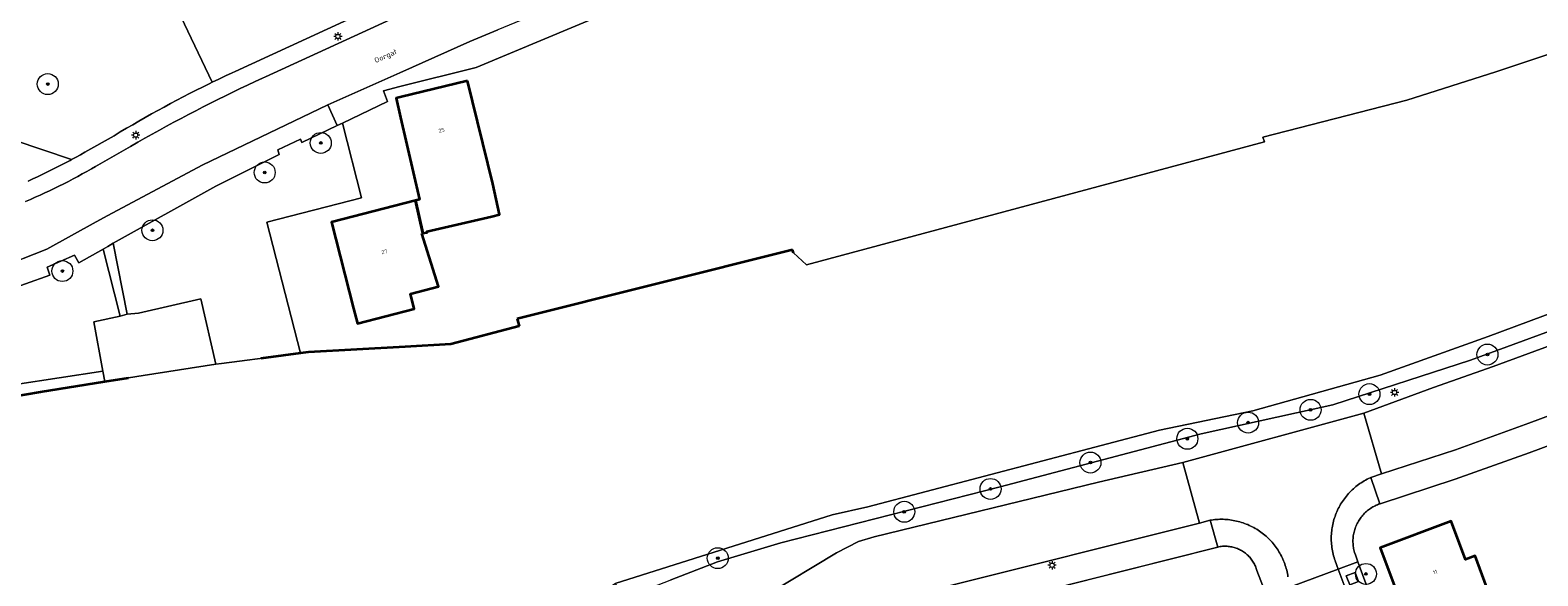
# Model space of a CAD drawing. Header units: metres. Extents: x 131489 to 134032, y 502353 to 503606.
# Tile 37 of 90: x 132708 to 132852, y 502932 to 502985. Entities that reach past the tile are written whole.
import ezdxf
from ezdxf.enums import TextEntityAlignment as Align

# ---------------------------------------------------------------- set-up
doc = ezdxf.new("R2010")
doc.units = ezdxf.units.M
for name, color, linetype, lineweight in [('ALG-laag uit', 4, 'Continuous', 18), ('B-WE-GK-BESCHOEIING-G', 130, 'GK-BESCHOEIING', 35), ('B-WE-GR-BEPLANTING_CULTUUR_BOSPLANTSOEN-GV', 90, 'Continuous', 18), ('B-WE-GR-BOOM-S', 92, 'Continuous', 25), ('B-WE-GR-GROENVOORZIENING-GV', 80, 'Continuous', 18), ('B-WE-KL-ET_LS_OV_LICHTMAST-S', 190, 'Continuous', 25), ('B-WE-OG-BEBOUWING-GV', 7, 'Continuous', 35), ('B-WE-OG-BEBOUWING-T18', 1, 'Continuous', 18), ('B-WE-OG-TERREIN_CULTUURSCHEIDING-GV', 7, 'Continuous', 18), ('B-WE-OG-TERREIN_ERF-GV', 7, 'Continuous', 18), ('B-WE-OG-TOPOGRAFIE-T18', 1, 'Continuous', 18), ('B-WE-OG-WATER_SLOOT-GV', 120, 'Continuous', 18), ('B-WE-VH-VERHARDING_BETONSTRAATSTEEN-GV', 252, 'Continuous', 18), ('B-WE-VH-VERHARDING_STRAATBAKSTEEN-GV', 252, 'Continuous', 18), ('B-WE-VH-VERHARDING_TEGEL-GV', 252, 'Continuous', 18)]:
    doc.layers.add(name, color=color, linetype=linetype, lineweight=lineweight)
doc.styles.add('NLCS-ISO-M200-T18', font='NLCS-ISO.ttf', dxfattribs={"height": 0.36})
doc.styles.add('NLCS-ISO-M200-T25', font='NLCS-ISO.ttf', dxfattribs={"height": 0.5})
doc.linetypes.add('GK-BESCHOEIING', pattern='A,30,-5,[1,NLCS.SHX,S=1,R=0,X=0,Y=0],-5', length=40)

# ---------------------------------------------------------------- blocks, each defined once
blk = doc.blocks.new('SKL-ET_OV_LICHTMAST-SO')
at = {"color": 0, "linetype": 'ByBlock', "lineweight": 18}
for points in [[(-1.25, 0), (-2, 0)], [(-1.41, 1.41), (-0.88, 0.88)], [(0, 2), (0, 1.25)], [(0.88, 0.88), (1.41, 1.41)], [(2, 0), (1.25, 0)], [(-1.41, -1.41), (-0.88, -0.88)], [(0, -1.25), (0, -2)], [(0.88, -0.88), (1.41, -1.41)]]:
    blk.add_lwpolyline(points, dxfattribs=at)
blk.add_circle((0, 0), 1, dxfattribs=at)
blk = doc.blocks.new('SGR-BOOM_01-SO')
at = {"linetype": 'ByBlock', "lineweight": 18}
h = blk.add_hatch(color=0, dxfattribs=at)
h.dxf.hatch_style = 1
edge = h.paths.add_edge_path()
edge.add_arc((0, 0), 0.25, 0, 360)
at = {"color": 0, "linetype": 'ByBlock', "lineweight": 18}
for radius in [2, 0.25]:
    blk.add_circle((0, 0), radius, dxfattribs=at)

msp = doc.modelspace()

# ---------------------------------------------------------------- linework, layer by layer
at = {"layer": 'ALG-laag uit', "flags": 128}
for points in [[(132778.547, 502930.655), (132785.196, 502934.663), (132787.294, 502935.735), (132788.781, 502936.186), (132810.162, 502941.425), (132818.219, 502943.301), (132835.454, 502947.994), (132842.098, 502950.453), (132847.787, 502952.435), (132893.85, 502969.389)], [(132896.983, 502961.202), (132851.231, 502944.204), (132844.163, 502941.68), (132837.028, 502939.353), (132836.995, 502939.342), (132836.879, 502939.301), (132836.765, 502939.256), (132836.652, 502939.208), (132836.541, 502939.156), (132836.432, 502939.1), (132836.324, 502939.041), (132836.219, 502938.978), (132836.115, 502938.912), (132836.014, 502938.842), (132835.915, 502938.77), (132835.818, 502938.694), (132835.724, 502938.615), (132835.633, 502938.533), (132835.544, 502938.448), (132835.459, 502938.36), (132835.376, 502938.269), (132835.296, 502938.176), (132835.219, 502938.08), (132835.145, 502937.982), (132835.075, 502937.882), (132835.008, 502937.779), (132834.944, 502937.674), (132834.884, 502937.567), (132834.827, 502937.458), (132834.774, 502937.347), (132834.724, 502937.235), (132834.678, 502937.121), (132834.636, 502937.006), (132834.598, 502936.889), (132834.563, 502936.771), (132834.533, 502936.652), (132834.506, 502936.533), (132834.483, 502936.412), (132834.464, 502936.291), (132834.449, 502936.169), (132834.438, 502936.047), (132834.431, 502935.924), (132834.428, 502935.801), (132834.429, 502935.679), (132834.434, 502935.556), (132834.443, 502935.433), (132834.456, 502935.311), (132834.473, 502935.19), (132834.494, 502935.069), (132834.518, 502934.948), (132834.547, 502934.829), (132834.58, 502934.711), (132834.616, 502934.593), (132834.627, 502934.561), (132834.905, 502933.809), (132838.308, 502924.591)], [(132861.308, 502958.806), (132845.628, 502953.037), (132832.5, 502948.791), (132819.946, 502946.024), (132800.804, 502940.975), (132779.888, 502935.62), (132773.856, 502933.801), (132769.32, 502932.05)], [(132828.575, 502931.472), (132833.029, 502933.117), (132832.741, 502933.891), (132832.728, 502933.927), (132832.677, 502934.078), (132832.629, 502934.23), (132832.585, 502934.383), (132832.545, 502934.537), (132832.509, 502934.692), (132832.477, 502934.849), (132832.449, 502935.005), (132832.425, 502935.163), (132832.404, 502935.321), (132832.388, 502935.48), (132832.376, 502935.639), (132832.367, 502935.798), (132832.363, 502935.957), (132832.362, 502936.116), (132832.366, 502936.276), (132832.374, 502936.435), (132832.385, 502936.594), (132832.401, 502936.753), (132832.42, 502936.911), (132832.444, 502937.068), (132832.471, 502937.225), (132832.503, 502937.382), (132832.538, 502937.537), (132832.577, 502937.692), (132832.62, 502937.845), (132832.667, 502937.997), (132832.718, 502938.149), (132832.773, 502938.298), (132832.831, 502938.447), (132832.893, 502938.594), (132832.958, 502938.739), (132833.028, 502938.882), (132833.1, 502939.024), (132833.177, 502939.164), (132833.257, 502939.302), (132833.34, 502939.438), (132833.426, 502939.572), (132833.516, 502939.703), (132833.61, 502939.833), (132833.706, 502939.96), (132833.806, 502940.084), (132833.909, 502940.206), (132834.014, 502940.325), (132834.123, 502940.442), (132834.235, 502940.556), (132834.349, 502940.666), (132834.466, 502940.775), (132834.586, 502940.88), (132834.708, 502940.982), (132834.833, 502941.081), (132834.961, 502941.176), (132835.091, 502941.269), (132835.223, 502941.358), (132835.357, 502941.444), (132835.493, 502941.527), (132835.632, 502941.606), (132835.772, 502941.681), (132835.914, 502941.754), (132836.058, 502941.822), (132836.147, 502941.852), (132837.145, 502942.189), (132835.454, 502947.994), (132818.219, 502943.301), (132819.784, 502937.487), (132820.81, 502937.776), (132820.945, 502937.798), (132821.104, 502937.819), (132821.263, 502937.837), (132821.423, 502937.85), (132821.583, 502937.86), (132821.743, 502937.866), (132821.903, 502937.867), (132822.063, 502937.865), (132822.223, 502937.858), (132822.383, 502937.848), (132822.543, 502937.834), (132822.702, 502937.815), (132822.86, 502937.793), (132823.018, 502937.767), (132823.176, 502937.737), (132823.332, 502937.703), (132823.488, 502937.665), (132823.642, 502937.623), (132823.796, 502937.577), (132823.948, 502937.527), (132824.099, 502937.474), (132824.249, 502937.417), (132824.397, 502937.356), (132824.544, 502937.292), (132824.689, 502937.224), (132824.832, 502937.152), (132824.973, 502937.077), (132825.113, 502936.998), (132825.25, 502936.916), (132825.386, 502936.83), (132825.519, 502936.741), (132825.65, 502936.649), (132825.778, 502936.553), (132825.905, 502936.454), (132826.028, 502936.353), (132826.149, 502936.248), (132826.268, 502936.14), (132826.383, 502936.029), (132826.496, 502935.915), (132826.606, 502935.799), (132826.713, 502935.68), (132826.817, 502935.558), (132826.918, 502935.433), (132827.016, 502935.307), (132827.111, 502935.177), (132827.202, 502935.046), (132827.29, 502934.912), (132827.375, 502934.776), (132827.456, 502934.638), (132827.534, 502934.498), (132827.608, 502934.356), (132827.679, 502934.212), (132827.746, 502934.067), (132827.81, 502933.92), (132827.87, 502933.771), (132827.926, 502933.621), (132827.978, 502933.47), (132828.026, 502933.317), (132828.071, 502933.163), (132828.112, 502933.008), (132828.149, 502932.852), (132828.182, 502932.696), (132828.211, 502932.538), (132828.236, 502932.38)], [(132795.184, 502931.317), (132819.784, 502937.487), (132818.219, 502943.301), (132810.162, 502941.425), (132788.781, 502936.186), (132787.294, 502935.735), (132785.196, 502934.663), (132778.547, 502930.655)], [(132796.665, 502928.94), (132821.537, 502935.222), (132820.81, 502937.776), (132819.784, 502937.487), (132795.184, 502931.317)], [(132828.236, 502932.38), (132828.211, 502932.538), (132828.182, 502932.696), (132828.149, 502932.852), (132828.112, 502933.008), (132828.071, 502933.163), (132828.026, 502933.317), (132827.978, 502933.47), (132827.926, 502933.621), (132827.87, 502933.771), (132827.81, 502933.92), (132827.746, 502934.067), (132827.679, 502934.212), (132827.608, 502934.356), (132827.534, 502934.498), (132827.456, 502934.638), (132827.375, 502934.776), (132827.29, 502934.912), (132827.202, 502935.046), (132827.111, 502935.177), (132827.016, 502935.307), (132826.918, 502935.433), (132826.817, 502935.558), (132826.713, 502935.68), (132826.606, 502935.799), (132826.496, 502935.915), (132826.383, 502936.029), (132826.268, 502936.14), (132826.149, 502936.248), (132826.028, 502936.353), (132825.905, 502936.454), (132825.778, 502936.553), (132825.65, 502936.649), (132825.519, 502936.741), (132825.386, 502936.83), (132825.25, 502936.916), (132825.113, 502936.998), (132824.973, 502937.077), (132824.832, 502937.152), (132824.689, 502937.224), (132824.544, 502937.292), (132824.397, 502937.356), (132824.249, 502937.417), (132824.099, 502937.474), (132823.948, 502937.527), (132823.796, 502937.577), (132823.642, 502937.623), (132823.488, 502937.665), (132823.332, 502937.703), (132823.176, 502937.737), (132823.018, 502937.767), (132822.86, 502937.793), (132822.702, 502937.815), (132822.543, 502937.834), (132822.383, 502937.848), (132822.223, 502937.858), (132822.063, 502937.865), (132821.903, 502937.867), (132821.743, 502937.866), (132821.583, 502937.86), (132821.423, 502937.85), (132821.263, 502937.837), (132821.104, 502937.819), (132820.945, 502937.798), (132820.81, 502937.776), (132821.537, 502935.222), (132821.647, 502935.245), (132821.758, 502935.264), (132821.869, 502935.279), (132821.981, 502935.29), (132822.093, 502935.297), (132822.205, 502935.3), (132822.317, 502935.3), (132822.429, 502935.295), (132822.541, 502935.286), (132822.653, 502935.273), (132822.764, 502935.256), (132822.874, 502935.235), (132822.984, 502935.211), (132823.092, 502935.182), (132823.2, 502935.15), (132823.306, 502935.114), (132823.411, 502935.074), (132823.514, 502935.03), (132823.616, 502934.983), (132823.716, 502934.932), (132823.814, 502934.877), (132823.91, 502934.819), (132824.004, 502934.758), (132824.096, 502934.693), (132824.186, 502934.625), (132824.273, 502934.554), (132824.357, 502934.48), (132824.439, 502934.403), (132824.518, 502934.324), (132824.594, 502934.241), (132824.667, 502934.156), (132824.736, 502934.068), (132824.803, 502933.978), (132824.867, 502933.885), (132824.927, 502933.79), (132824.984, 502933.693), (132825.037, 502933.594), (132825.087, 502933.494), (132825.133, 502933.391), (132825.175, 502933.287), (132825.214, 502933.182), (132825.249, 502933.075), (132825.273, 502932.992), (132826.178, 502930.587)], [(132826.178, 502930.587), (132825.273, 502932.992), (132825.249, 502933.075), (132825.214, 502933.182), (132825.175, 502933.287), (132825.133, 502933.391), (132825.087, 502933.494), (132825.037, 502933.594), (132824.984, 502933.693), (132824.927, 502933.79), (132824.867, 502933.885), (132824.803, 502933.978), (132824.736, 502934.068), (132824.667, 502934.156), (132824.594, 502934.241), (132824.518, 502934.324), (132824.439, 502934.403), (132824.357, 502934.48), (132824.273, 502934.554), (132824.186, 502934.625), (132824.096, 502934.693), (132824.004, 502934.758), (132823.91, 502934.819), (132823.814, 502934.877), (132823.716, 502934.932), (132823.616, 502934.983), (132823.514, 502935.03), (132823.411, 502935.074), (132823.306, 502935.114), (132823.2, 502935.15), (132823.092, 502935.182), (132822.984, 502935.211), (132822.874, 502935.235), (132822.764, 502935.256), (132822.653, 502935.273), (132822.541, 502935.286), (132822.429, 502935.295), (132822.317, 502935.3), (132822.205, 502935.3), (132822.093, 502935.297), (132821.981, 502935.29), (132821.869, 502935.279), (132821.758, 502935.264), (132821.647, 502935.245), (132821.537, 502935.222), (132796.688, 502928.946)], [(132838.308, 502924.591), (132834.905, 502933.809), (132833.029, 502933.117)], [(132836.535, 502923.704), (132833.029, 502933.117), (132828.575, 502931.472)], [(132833.029, 502933.117), (132836.535, 502923.704)]]:
    msp.add_lwpolyline(points, dxfattribs=at)
for points in [[(132893.85, 502969.389), (132847.787, 502952.435), (132842.098, 502950.453), (132835.454, 502947.994), (132837.145, 502942.189), (132844.215, 502944.482), (132851.191, 502947.049), (132895.975, 502963.684)], [(132836.995, 502939.342), (132837.028, 502939.353), (132844.163, 502941.68), (132851.231, 502944.204), (132896.983, 502961.202), (132895.975, 502963.684), (132851.191, 502947.049), (132844.215, 502944.482), (132837.145, 502942.189), (132836.147, 502941.852)], [(132833.029, 502933.117), (132834.905, 502933.809), (132834.627, 502934.561), (132834.616, 502934.593), (132834.58, 502934.711), (132834.547, 502934.829), (132834.518, 502934.948), (132834.494, 502935.069), (132834.473, 502935.19), (132834.456, 502935.311), (132834.443, 502935.433), (132834.434, 502935.556), (132834.429, 502935.679), (132834.428, 502935.801), (132834.431, 502935.924), (132834.438, 502936.047), (132834.449, 502936.169), (132834.464, 502936.291), (132834.483, 502936.412), (132834.506, 502936.533), (132834.533, 502936.652), (132834.563, 502936.771), (132834.598, 502936.889), (132834.636, 502937.006), (132834.678, 502937.121), (132834.724, 502937.235), (132834.774, 502937.347), (132834.827, 502937.458), (132834.884, 502937.567), (132834.944, 502937.674), (132835.008, 502937.779), (132835.075, 502937.882), (132835.145, 502937.982), (132835.219, 502938.08), (132835.296, 502938.176), (132835.376, 502938.269), (132835.459, 502938.36), (132835.544, 502938.448), (132835.633, 502938.533), (132835.724, 502938.615), (132835.818, 502938.694), (132835.915, 502938.77), (132836.014, 502938.842), (132836.115, 502938.912), (132836.219, 502938.978), (132836.324, 502939.041), (132836.432, 502939.1), (132836.541, 502939.156), (132836.652, 502939.208), (132836.765, 502939.256), (132836.879, 502939.301), (132836.995, 502939.342), (132836.147, 502941.852), (132836.058, 502941.822), (132835.914, 502941.754), (132835.772, 502941.681), (132835.632, 502941.606), (132835.493, 502941.527), (132835.357, 502941.444), (132835.223, 502941.358), (132835.091, 502941.269), (132834.961, 502941.176), (132834.833, 502941.081), (132834.708, 502940.982), (132834.586, 502940.88), (132834.466, 502940.775), (132834.349, 502940.666), (132834.235, 502940.556), (132834.123, 502940.442), (132834.014, 502940.325), (132833.909, 502940.206), (132833.806, 502940.084), (132833.706, 502939.96), (132833.61, 502939.833), (132833.516, 502939.703), (132833.426, 502939.572), (132833.34, 502939.438), (132833.257, 502939.302), (132833.177, 502939.164), (132833.1, 502939.024), (132833.028, 502938.882), (132832.958, 502938.739), (132832.893, 502938.594), (132832.831, 502938.447), (132832.773, 502938.298), (132832.718, 502938.149), (132832.667, 502937.997), (132832.62, 502937.845), (132832.577, 502937.692), (132832.538, 502937.537), (132832.503, 502937.382), (132832.471, 502937.225), (132832.444, 502937.068), (132832.42, 502936.911), (132832.401, 502936.753), (132832.385, 502936.594), (132832.374, 502936.435), (132832.366, 502936.276), (132832.362, 502936.116), (132832.363, 502935.957), (132832.367, 502935.798), (132832.376, 502935.639), (132832.388, 502935.48), (132832.404, 502935.321), (132832.425, 502935.163), (132832.449, 502935.005), (132832.477, 502934.849), (132832.509, 502934.692), (132832.545, 502934.537), (132832.585, 502934.383), (132832.629, 502934.23), (132832.677, 502934.078), (132832.728, 502933.927), (132832.741, 502933.891)]]:
    msp.add_lwpolyline(points, close=True, dxfattribs=at)
at = {"layer": 'B-WE-GK-BESCHOEIING-G', "flags": 128}
for points in [[(132781.01, 502963.569), (132754.744, 502957.002)], [(132781.086, 502963.29), (132781.01, 502963.569)], [(132754.938, 502956.282), (132748.417, 502954.557)], [(132754.744, 502957.002), (132754.938, 502956.282)], [(132732.454, 502953.495), (132730.316, 502953.219)], [(132734.101, 502953.707), (132732.454, 502953.495)], [(132734.848, 502953.803), (132734.101, 502953.707)], [(132744.078, 502954.316), (132734.848, 502953.803)], [(132748.417, 502954.557), (132744.078, 502954.316)], [(132709.302, 502950.029), (132715.43, 502951.013)], [(132715.43, 502951.013), (132717.708, 502951.365)], [(132704.805, 502949.278), (132709.302, 502950.029)]]:
    msp.add_lwpolyline(points, dxfattribs=at)
at = {"layer": 'B-WE-GR-BEPLANTING_CULTUUR_BOSPLANTSOEN-GV', "flags": 128}
msp.add_lwpolyline([(132706.804, 502974.035), (132712.266, 502972.169), (132712.692, 502972.4), (132713.116, 502972.635), (132713.534, 502972.871), (132716.321, 502974.455), (132716.91, 502974.809), (132717.502, 502975.159), (132718.095, 502975.506), (132718.691, 502975.85), (132719.289, 502976.19), (132719.888, 502976.526), (132720.49, 502976.859), (132721.093, 502977.189), (132721.698, 502977.515), (132722.305, 502977.837), (132722.914, 502978.156), (132723.525, 502978.472), (132724.138, 502978.784), (132724.752, 502979.092), (132725.369, 502979.397), (132725.678, 502979.548), (132705.761, 503021.304)], dxfattribs=at)
at = {"layer": 'B-WE-GR-GROENVOORZIENING-GV', "flags": 128}
msp.add_lwpolyline([(132834.118, 502931.619), (132834.956, 502931.923), (132834.637, 502932.787), (132833.783, 502932.478)], close=True, dxfattribs=at)
at = {"layer": 'B-WE-OG-BEBOUWING-GV', "flags": 128}
for points in [[(132750.023, 502979.697), (132743.597, 502978.13), (132743.211, 502978.036), (132743.636, 502976.194), (132745.444, 502968.362), (132745.057, 502968.263), (132745.762, 502965.144), (132746.157, 502965.238), (132746.137, 502965.327), (132752.323, 502966.736), (132753.068, 502966.951), (132752.415, 502969.864)], [(132745.658, 502965.119), (132745.762, 502965.144), (132745.057, 502968.263), (132737.032, 502966.207), (132739.154, 502957.978), (132739.527, 502956.533), (132744.932, 502957.927), (132744.572, 502959.383), (132747.249, 502960.078)], [(132840.965, 502924.608), (132847.713, 502927.123), (132846.707, 502929.821), (132847.643, 502930.17), (132846.079, 502934.368), (132845.143, 502934.019), (132843.781, 502937.674), (132837.033, 502935.159)]]:
    msp.add_lwpolyline(points, close=True, dxfattribs=at)
at = {"layer": 'B-WE-OG-TERREIN_CULTUURSCHEIDING-GV', "flags": 128}
for points in [[(132737.598, 502975.424), (132734.226, 502973.812), (132734.086, 502974.131), (132731.916, 502973.107), (132732.055, 502972.666), (132726.031, 502969.638), (132716.245, 502964.201), (132717.568, 502957.434), (132718.661, 502957.543), (132724.604, 502958.897), (132726.034, 502952.654), (132726.563, 502952.736), (132732.454, 502953.495), (132734.101, 502953.707), (132730.879, 502966.204), (132739.914, 502968.519), (132738.085, 502975.657)], [(132706.8, 502951.461), (132706.914, 502950.717), (132715.249, 502951.995), (132714.378, 502956.713), (132716.906, 502957.251), (132715.264, 502963.644), (132712.957, 502962.325), (132712.555, 502963.07), (132709.954, 502961.91), (132710.195, 502961.163), (132705.566, 502959.511), (132706.777, 502951.612)]]:
    msp.add_lwpolyline(points, close=True, dxfattribs=at)
at = {"layer": 'B-WE-OG-TERREIN_ERF-GV', "flags": 128}
for points in [[(132705.761, 503021.304), (132725.678, 502979.548), (132726.314, 502979.855), (132726.952, 502980.158), (132727.591, 502980.458), (132727.856, 502980.581), (132743.403, 502987.762)], [(132773.001, 502990.256), (132750.852, 502980.967), (132743.577, 502979.144), (132741.996, 502978.748), (132742.389, 502977.715), (132738.085, 502975.657), (132739.914, 502968.519), (132730.879, 502966.204), (132734.101, 502953.707), (132734.848, 502953.803), (132744.078, 502954.316), (132748.417, 502954.557), (132754.938, 502956.282), (132754.744, 502957.002), (132781.01, 502963.569), (132781.086, 502963.29), (132782.337, 502962.133), (132825.981, 502973.857), (132825.825, 502974.303), (132839.562, 502977.837), (132848.039, 502980.538), (132873.199, 502988.932)], [(132708.114, 502970.131), (132708.567, 502970.335), (132709.018, 502970.542), (132709.468, 502970.754), (132709.916, 502970.968), (132710.363, 502971.187), (132710.807, 502971.409), (132711.25, 502971.634), (132711.691, 502971.863), (132712.13, 502972.096), (132712.266, 502972.169), (132706.804, 502974.035)]]:
    msp.add_lwpolyline(points, dxfattribs=at)
for points in [[(132753.068, 502966.951), (132752.323, 502966.736), (132746.137, 502965.327), (132746.157, 502965.238), (132745.762, 502965.144), (132745.658, 502965.119), (132747.249, 502960.078), (132744.572, 502959.383), (132744.932, 502957.927), (132739.527, 502956.533), (132739.154, 502957.978), (132737.032, 502966.207), (132745.057, 502968.263), (132745.444, 502968.362), (132743.636, 502976.194), (132743.211, 502978.036), (132743.597, 502978.13), (132750.023, 502979.697), (132752.415, 502969.864)], [(132715.249, 502951.995), (132715.43, 502951.013), (132717.708, 502951.365), (132719.092, 502951.579), (132726.034, 502952.654), (132724.604, 502958.897), (132718.661, 502957.543), (132717.568, 502957.434), (132716.906, 502957.251), (132714.378, 502956.713)], [(132840.965, 502924.608), (132837.033, 502935.159), (132843.781, 502937.674), (132845.143, 502934.019), (132846.079, 502934.368), (132847.643, 502930.17), (132846.707, 502929.821), (132847.713, 502927.123)]]:
    msp.add_lwpolyline(points, close=True, dxfattribs=at)
at = {"layer": 'B-WE-OG-WATER_SLOOT-GV', "flags": 128}
for points in [[(132704.36, 502859.306), (132726.75, 502873.913), (132745.046, 502906.313), (132755.878, 502925.495), (132758.081, 502927.68), (132760.326, 502929.404), (132764.102, 502931.731), (132784.785, 502938.308), (132788.183, 502939.046), (132815.979, 502946.369), (132824.89, 502948.221), (132837.013, 502951.615), (132847.312, 502955.297), (132859.119, 502959.696), (132869.954, 502964.13), (132884.129, 502969.111), (132915.164, 502981.122), (132941.749, 502991.079), (132966.421, 503000), (132987.727, 503007.704), (133000, 503011.977), (133037.836, 503025.15)], [(132941.749, 502991.079), (132915.164, 502981.122), (132884.129, 502969.111), (132869.954, 502964.13), (132859.119, 502959.696), (132847.312, 502955.297), (132837.013, 502951.615), (132824.89, 502948.221), (132815.979, 502946.369), (132788.183, 502939.046), (132784.785, 502938.308), (132764.102, 502931.731), (132764.929, 502930.355), (132769.32, 502932.05), (132773.856, 502933.801), (132779.888, 502935.62), (132800.804, 502940.975), (132819.946, 502946.024), (132832.5, 502948.791), (132845.628, 502953.037), (132861.308, 502958.806), (132879.419, 502965.255), (132936.277, 502986.603)], [(132873.199, 502988.932), (132848.039, 502980.538), (132839.562, 502977.837), (132825.825, 502974.303), (132825.981, 502973.857), (132782.337, 502962.133), (132781.086, 502963.29), (132781.01, 502963.569), (132754.744, 502957.002), (132754.938, 502956.282), (132748.417, 502954.557), (132744.078, 502954.316), (132734.848, 502953.803), (132734.101, 502953.707), (132732.454, 502953.495), (132726.563, 502952.736), (132726.034, 502952.654), (132719.092, 502951.579), (132717.708, 502951.365), (132715.43, 502951.013), (132709.302, 502950.029), (132701.874, 502948.788)]]:
    msp.add_lwpolyline(points, dxfattribs=at)
at = {"layer": 'B-WE-VH-VERHARDING_BETONSTRAATSTEEN-GV', "flags": 128}
for points in [[(132736.71, 502977.409), (132737.598, 502975.424), (132738.085, 502975.657), (132742.389, 502977.715), (132741.996, 502978.748), (132743.577, 502979.144), (132750.852, 502980.967), (132773.001, 502990.256), (132777.125, 502991.775), (132800.397, 503000), (132814.674, 503005.045), (132813.64, 503008.036), (132791.184, 503000), (132776.039, 502994.134), (132752.918, 502984.553), (132750.235, 502983.441), (132743.55, 502980.46)], [(132834.118, 502931.619), (132833.783, 502932.478), (132834.637, 502932.787), (132834.956, 502931.923)]]:
    msp.add_lwpolyline(points, close=True, dxfattribs=at)
at = {"layer": 'B-WE-VH-VERHARDING_STRAATBAKSTEEN-GV', "flags": 128}
for points in [[(132743.403, 502987.762), (132727.856, 502980.581), (132727.591, 502980.458), (132726.952, 502980.158), (132726.314, 502979.855), (132725.678, 502979.548), (132725.369, 502979.397), (132724.752, 502979.092), (132724.138, 502978.784), (132723.525, 502978.472), (132722.914, 502978.156), (132722.305, 502977.837), (132721.698, 502977.515), (132721.093, 502977.189), (132720.49, 502976.859), (132719.888, 502976.526), (132719.289, 502976.19), (132718.691, 502975.85), (132718.095, 502975.506), (132717.502, 502975.159), (132716.91, 502974.809), (132716.321, 502974.455), (132713.534, 502972.871), (132713.116, 502972.635), (132712.692, 502972.4), (132712.266, 502972.169), (132712.13, 502972.096), (132711.691, 502971.863), (132711.25, 502971.634), (132710.807, 502971.409), (132710.363, 502971.187), (132709.916, 502970.968), (132709.468, 502970.754), (132709.018, 502970.542), (132708.567, 502970.335), (132708.114, 502970.131)], [(132707.882, 502968.179), (132708.342, 502968.377), (132708.8, 502968.58), (132709.257, 502968.786), (132709.712, 502968.995), (132710.166, 502969.209), (132710.617, 502969.426), (132711.067, 502969.646), (132711.515, 502969.87), (132711.962, 502970.098), (132712.406, 502970.329), (132712.849, 502970.564), (132713.29, 502970.802), (132713.729, 502971.044), (132714.166, 502971.289), (132714.552, 502971.51), (132717.215, 502973.044), (132717.896, 502973.439), (132718.579, 502973.831), (132719.264, 502974.22), (132719.951, 502974.605), (132720.64, 502974.987), (132721.331, 502975.365), (132722.024, 502975.739), (132722.719, 502976.11), (132723.415, 502976.478), (132724.114, 502976.842), (132724.814, 502977.202), (132725.516, 502977.559), (132726.22, 502977.912), (132726.926, 502978.262), (132727.633, 502978.608), (132728.342, 502978.95), (132729.053, 502979.289), (132729.766, 502979.624), (132730.48, 502979.956), (132730.739, 502980.075), (132743.44, 502985.9)], [(132743.44, 502985.9), (132730.739, 502980.075), (132730.48, 502979.956), (132729.766, 502979.624), (132729.053, 502979.289), (132728.342, 502978.95), (132727.633, 502978.608), (132726.926, 502978.262), (132726.22, 502977.912), (132725.516, 502977.559), (132724.814, 502977.202), (132724.114, 502976.842), (132723.415, 502976.478), (132722.719, 502976.11), (132722.024, 502975.739), (132721.331, 502975.365), (132720.64, 502974.987), (132719.951, 502974.605), (132719.264, 502974.22), (132718.579, 502973.831), (132717.896, 502973.439), (132717.215, 502973.044), (132714.552, 502971.51), (132714.166, 502971.289), (132713.729, 502971.044), (132713.29, 502970.802), (132712.849, 502970.564), (132712.406, 502970.329), (132711.962, 502970.098), (132711.515, 502969.87), (132711.067, 502969.646), (132710.617, 502969.426), (132710.166, 502969.209), (132709.712, 502968.995), (132709.257, 502968.786), (132708.8, 502968.58), (132708.342, 502968.377), (132707.882, 502968.179)], [(132705.217, 502961.785), (132709.922, 502963.638), (132714.598, 502966.237), (132715.728, 502966.843), (132724.707, 502971.658), (132736.683, 502977.397), (132736.71, 502977.409), (132743.55, 502980.46), (132750.235, 502983.441), (132752.918, 502984.553)], [(132705.566, 502959.511), (132710.195, 502961.163), (132709.954, 502961.91), (132712.555, 502963.07), (132712.957, 502962.325), (132715.264, 502963.644), (132715.719, 502963.901), (132716.245, 502964.201), (132726.031, 502969.638), (132732.055, 502972.666), (132731.916, 502973.107), (132734.086, 502974.131), (132734.226, 502973.812), (132737.598, 502975.424), (132736.71, 502977.409), (132736.683, 502977.397), (132724.707, 502971.658), (132715.728, 502966.843), (132714.598, 502966.237), (132709.922, 502963.638), (132705.217, 502961.785)]]:
    msp.add_lwpolyline(points, dxfattribs=at)
at = {"layer": 'B-WE-VH-VERHARDING_TEGEL-GV', "flags": 128}
for points in [[(132716.245, 502964.201), (132715.719, 502963.901), (132715.264, 502963.644), (132716.906, 502957.251), (132717.568, 502957.434)], [(132701.874, 502948.788), (132709.302, 502950.029), (132715.43, 502951.013), (132715.249, 502951.995), (132706.914, 502950.717), (132706.8, 502951.461), (132706.187, 502951.367), (132701.561, 502950.439)]]:
    msp.add_lwpolyline(points, close=True, dxfattribs=at)

# ---------------------------------------------------------------- block references
at = {"layer": 'B-WE-GR-BOOM-S', "xscale": 0.5, "yscale": 0.5, "zscale": 0.5}
for p in [(132709.998, 502979.38), (132736.027, 502973.763), (132730.676, 502970.947), (132719.974, 502965.434), (132711.389, 502961.547), (132847.249, 502953.583), (132836.001, 502949.806), (132830.391, 502948.307), (132824.434, 502947.087), (132818.64, 502945.551), (132809.403, 502943.278), (132799.876, 502940.763), (132791.655, 502938.587), (132773.873, 502934.161), (132835.669, 502932.654)]:
    msp.add_blockref('SGR-BOOM_01-SO', p, dxfattribs=at)
at = {"layer": 'B-WE-KL-ET_LS_OV_LICHTMAST-S', "xscale": 0.2, "yscale": 0.2, "zscale": 0.2}
for p in [(132737.654, 502983.92), (132718.381, 502974.508), (132838.394, 502949.965), (132805.746, 502933.485)]:
    msp.add_blockref('SKL-ET_OV_LICHTMAST-SO', p, dxfattribs=at)

# ---------------------------------------------------------------- texts
at = {"layer": 'B-WE-OG-BEBOUWING-T18', "style": 'NLCS-ISO-M200-T18'}
for s, rotation, p in [('25', 13.7, (132747.542, 502974.975)), ('27', 14.5, (132742.081, 502963.378)), ('11', 20.4, (132842.273, 502932.843))]:
    msp.add_text(s, height=0.36, rotation=rotation, dxfattribs=at).set_placement(p, align=Align.MIDDLE)
at = {"layer": 'B-WE-OG-TOPOGRAFIE-T18', "style": 'NLCS-ISO-M200-T25'}
msp.add_text('Oorgat', height=0.5, rotation=24, dxfattribs=at).set_placement((132742.238, 502981.999), align=Align.MIDDLE)

doc.saveas('drawing.dxf')
